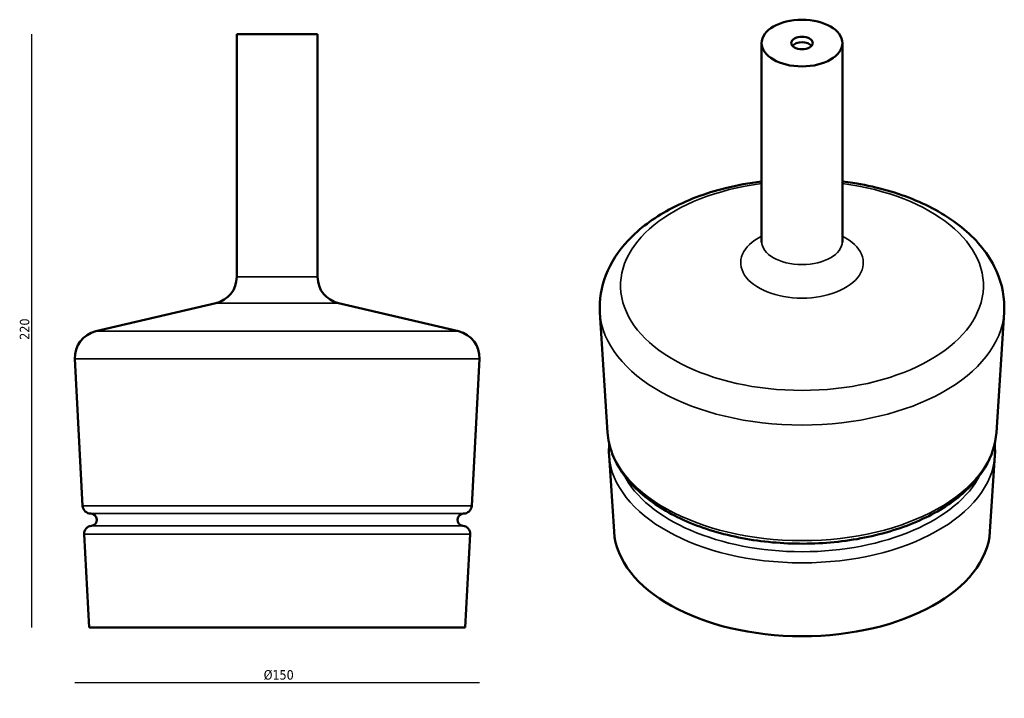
# Model space of a CAD drawing. Header units: millimetres. Extents: x 18 to 383, y 14 to 265.
import ezdxf

# ---------------------------------------------------------------- set-up
doc = ezdxf.new("R2010")
doc.units = ezdxf.units.MM
for name, color, linetype, lineweight in [('Quota (ISO)', 7, 'Continuous', 25), ('Visibile (ISO)', 7, 'Continuous', 50), ('Visibile sottile (ISO)', 7, 'Continuous', 35)]:
    doc.layers.add(name, color=color, linetype=linetype, lineweight=lineweight)
doc.styles.add('Testo nota (ISO)', font='tahoma.ttf')
doc.dimstyles.new('Default (ISO)', dxfattribs={"dimtxt": 3.5, "dimasz": 2.5, "dimexe": 3.175, "dimexo": 0, "dimgap": 0.762, "dimtad": 1, "dimrnd": 1e-08, "dimzin": 0, "dimtxsty": 'Testo nota (ISO)', "dimcen": 0.09, "dimdle": 10, "dimclrd": 256, "dimclre": 256, "dimclrt": 256, "dimazin": 0, "dimtfac": 1.001486, "dimtmove": 0, "dimatfit": 3, "dimfxl": 1, "dimtolj": 1, "dimtzin": 0, "dimlwd": -1, "dimlwe": -1, "dimarcsym": 0})

# ---------------------------------------------------------------- blocks, each defined once
blk = doc.blocks.new('*D3')
at = {"layer": 'Defpoints', "color": 0, "transparency": 16777216}
for p in [(21.98, 260.02), (97.98, 260.02), (43.23, 40.02)]:
    blk.add_point(p, dxfattribs=at)
at = {"layer": 'Quota (ISO)', "transparency": 16777216}
blk.add_line((21.98, 40.02), (21.98, 260.02), dxfattribs=at)
at = {"layer": 'Quota (ISO)', "transparency": 16777216, "insert": (17.57, 145.42), "char_height": 3.5, "attachment_point": 1, "rotation": 90, "style": 'Testo nota (ISO)'}
blk.add_mtext('\\A1; 220', dxfattribs=at)
blk = doc.blocks.new('_None')
blk = doc.blocks.new('*D5')
at = {"layer": 'Defpoints', "color": 0, "transparency": 16777216}
for p in [(37.99, 139.61), (187.97, 139.61), (37.99, 19.5)]:
    blk.add_point(p, dxfattribs=at)
at = {"layer": 'Quota (ISO)', "transparency": 16777216}
blk.add_line((187.97, 19.5), (37.99, 19.5), dxfattribs=at)
at = {"layer": 'Quota (ISO)', "transparency": 16777216, "insert": (106.68, 24.25), "char_height": 3.5, "attachment_point": 1, "style": 'Testo nota (ISO)'}
blk.add_mtext('\\A1; Ø150', dxfattribs=at)

msp = doc.modelspace()

# ---------------------------------------------------------------- linework, layer by layer
at = {"layer": 'Visibile (ISO)'}
for p, q in [((97.981, 260.02), (127.981, 260.02)), ((97.981, 260.02), (97.981, 170.02)), ((127.981, 260.02), (127.981, 170.02)), ((292.585, 256.722), (292.585, 183.237)), ((322.585, 256.722), (322.585, 183.237)), ((90.256, 160.282), (45.706, 149.873)), ((135.706, 160.282), (180.256, 149.873)), ((235.514, 112.367), (232.651, 156.798)), ((379.657, 112.367), (382.52, 156.798)), ((40.86, 85.118), (37.995, 139.61)), ((185.102, 85.118), (187.967, 139.61)), ((237.883, 75.596), (236.065, 103.818)), ((377.287, 75.596), (379.106, 103.818)), ((43.876, 82.276), (43.856, 82.276)), ((182.086, 82.276), (182.107, 82.276)), ((43.231, 40.02), (41.411, 74.633)), ((182.731, 40.02), (184.551, 74.633)), ((43.231, 40.02), (182.731, 40.02))]:
    msp.add_line(p, q, dxfattribs=at)
for centre, radius, start, end in [((87.981, 170.02), 10, 283.15157, 0), ((137.981, 170.02), 10, 180, 256.84843), ((47.981, 140.135), 10, 103.15157, 183.00971), ((177.981, 140.135), 10, 356.99029, 76.84843), ((43.856, 85.275), 3, 183.00863, 269.99617), ((182.107, 85.275), 3, 270.00383, 356.99137), ((43.876, 80.02), 2.256, 275.7992, 89.99206), ((182.086, 80.02), 2.256, 90.00794, 264.2008), ((44.407, 74.791), 3, 95.7992, 183.00971), ((181.555, 74.791), 3, 356.99029, 84.2008)]:
    msp.add_arc(centre, radius, start, end, dxfattribs=at)
for major_axis in [(-15, 0), (4, 0)]:
    msp.add_ellipse((307.585, 256.722), major_axis=major_axis, ratio=0.5773503, dxfattribs=at)
for centre, major_axis, start_param, end_param in [((307.585, 254.681), (-4, 0), 3.5993548, 5.8254232), ((307.585, 77.093), (69.75, 0), 3.1787792, 6.2459987)]:
    msp.add_ellipse(centre, major_axis=major_axis, ratio=0.5773503, start_param=start_param, end_param=end_param, dxfattribs=at)
for points, knots in [([(232.651, 156.798), (232.348, 161.5), (233.124, 166.251), (236.669, 175.384), (239.538, 179.714), (247.326, 188.018), (252.51, 191.839), (264.645, 198.403), (271.701, 201.059), (283.548, 204.035), (288.026, 204.866), (292.585, 205.436)], [0.3302254, 0.3302254, 0.3302254, 0.3302254, 0.5878886, 0.5878886, 0.863714, 0.863714, 1.1853754, 1.1853754, 1.527909, 1.527909, 1.7249148, 1.7249148, 1.7249148, 1.7249148]), ([(322.585, 205.436), (323.865, 205.276), (325.139, 205.096), (334.169, 203.661), (341.628, 201.656), (355.313, 196.158), (361.532, 192.656), (371.877, 184.293), (376.069, 179.443), (381.264, 169.225), (382.595, 164.016), (382.584, 158.116), (382.562, 157.456), (382.52, 156.798)], [2.1515018, 2.1515018, 2.1515018, 2.1515018, 2.2068098, 2.2068098, 2.5461015, 2.5461015, 2.8887779, 2.8887779, 3.2234774, 3.2234774, 3.5101141, 3.5101141, 3.5461912, 3.5461912, 3.5461912, 3.5461912]), ([(322.663, 182.763), (322.663, 182.763), (322.63, 182.842), (322.594, 183.045), (322.585, 183.141), (322.585, 183.237)], [3.25197609, 3.25197609, 3.25197609, 3.25197609, 3.40873678, 3.40873678, 3.50900462, 3.50900462, 3.50900462, 3.50900462]), ([(379.657, 112.367), (379.37, 107.919), (377.928, 103.526), (372.885, 95.12), (369.178, 91.134), (359.798, 83.959), (354.046, 80.805), (341.174, 75.739), (334.049, 73.832), (319.175, 71.441), (311.431, 70.954), (296.077, 71.435), (288.471, 72.4), (274.129, 75.703), (267.396, 78.04), (255.47, 83.904), (250.28, 87.433), (242.064, 95.377), (239.012, 99.792), (236.27, 107.049), (235.686, 109.7), (235.514, 112.367)], [3.5461902, 3.5461902, 3.5461902, 3.5461902, 3.8424202, 3.8424202, 4.155547, 4.155547, 4.4814879, 4.4814879, 4.8083011, 4.8083011, 5.1339531, 5.1339531, 5.4592468, 5.4592468, 5.7852363, 5.7852363, 6.1123115, 6.1123115, 6.435807, 6.435807, 6.6134117, 6.6134117, 6.6134117, 6.6134117]), ([(379.027, 108.095), (379.14, 106.983), (379.18, 105.867), (379.14, 104.441), (379.126, 104.13), (379.106, 103.818)], [3.450644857, 3.450644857, 3.450644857, 3.450644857, 3.525319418, 3.525319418, 3.546191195, 3.546191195, 3.546191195, 3.546191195])]:
    msp.add_open_spline(points, degree=3, knots=knots, dxfattribs=at)
for points in [[(292.585, 183.237), (292.585, 182.99), (292.508, 182.763), (292.508, 182.763)], [(236.065, 103.818), (235.973, 105.243), (235.999, 106.672), (236.143, 108.095)]]:
    msp.add_open_spline(points, degree=3, dxfattribs=at)
at = {"layer": 'Visibile sottile (ISO)'}
for p, q in [((97.981, 170.02), (127.981, 170.02)), ((90.256, 160.282), (135.706, 160.282)), ((45.706, 149.873), (180.256, 149.873)), ((37.995, 139.61), (187.967, 139.61)), ((40.86, 85.118), (185.102, 85.118)), ((43.856, 82.276), (182.107, 82.276)), ((43.876, 82.276), (182.086, 82.276)), ((44.104, 77.776), (181.858, 77.776)), ((41.411, 74.633), (184.551, 74.633))]:
    msp.add_line(p, q, dxfattribs=at)
for centre, major_axis, start_param, end_param in [((307.585, 166.787), (67.275, 0), 1.7956508, 7.6291271), ((307.585, 175.287), (22.725, 0), 2.2917137, 7.1330642), ((307.585, 183.237), (15, 0), 3.1415927, 6.2831853), ((307.585, 158.408), (74.986, 0), 3.1787792, 6.2459987), ((307.585, 113.915), (72.121, 0), 3.1787792, 6.2459987), ((307.585, 105.355), (71.57, 0), 3.1787792, 6.2459987), ((307.585, 107.92), (68.877, 0), 3.4262821, 5.9984958)]:
    msp.add_ellipse(centre, major_axis=major_axis, ratio=0.5773503, start_param=start_param, end_param=end_param, dxfattribs=at)

# ---------------------------------------------------------------- dimensions: what is measured, and where the dimension line sits
at = {"layer": 'Quota (ISO)'}
for base, p1, p2, angle, text, picture, middle in [((21.981, 260.02), (43.231, 40.02), (97.981, 260.02), 90, ' 220', '*D3', (21.981, 150.02)), ((37.995, 19.499), (187.967, 139.61), (37.995, 139.61), 180, ' Ø150', '*D5', (112.981, 19.499))]:
    dim = msp.add_linear_dim(base=base, p1=p1, p2=p2, angle=angle, text=text, dimstyle='Default (ISO)', override={"dimgap": 0.762, "dimdec": 2, "dimblk1": 'None', "dimblk2": 'None', "dimsah": 1, "dimdle": 0, "dimse1": 1, "dimse2": 1, "dimtol": 0, "dimlim": 0, "dimtp": 0, "dimtm": 0, "dimtdec": 2, "dimtofl": 0, "dimatfit": 1, "dimtvp": -0.25}, dxfattribs=at)
    dim.commit()
    dim.dimension.update_dxf_attribs({"geometry": picture, "text_midpoint": middle, "dimtype": 160})

doc.saveas('drawing.dxf')
